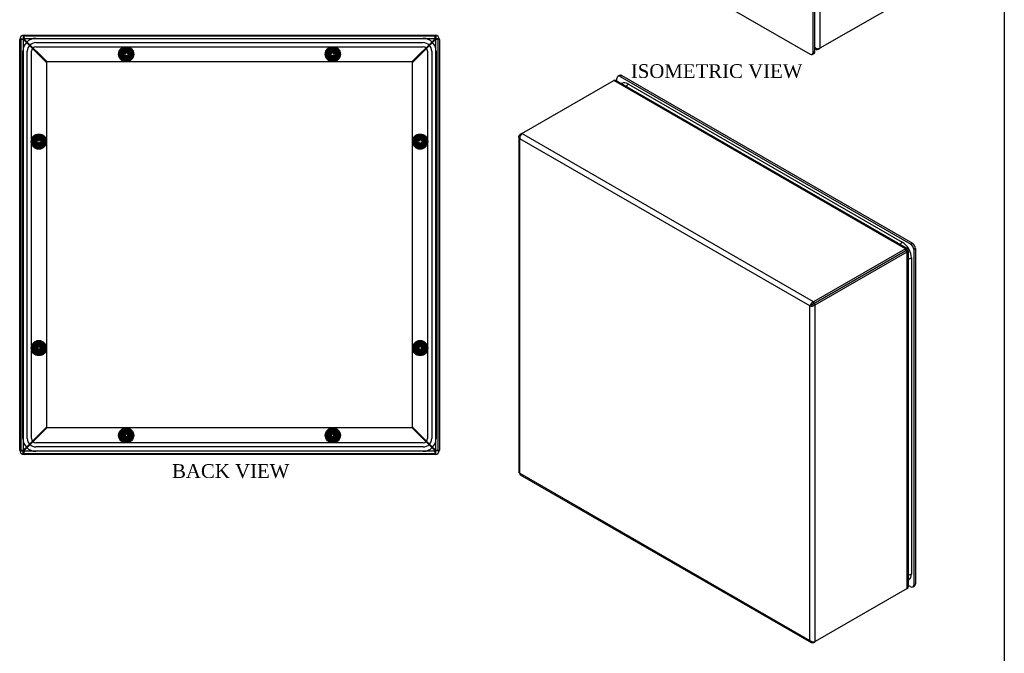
# Model space of a CAD drawing. Header units: inches. Extents: x 0 to 68, y 0.1 to 52.
# Tile 7 of 8: x 39.4 to 68, y 12.2 to 30.6. Entities that reach past the tile are written whole.
import ezdxf
from ezdxf.enums import TextEntityAlignment as Align
from ezdxf.lldxf.tags import DXFTag

# ---------------------------------------------------------------- set-up
doc = ezdxf.new("R2010")
doc.units = ezdxf.units.IN
doc.header["$MEASUREMENT"] = 0
doc.layers.get('0').update_dxf_attribs({"linetype": 'CONTINUOUS'})
for name, color, linetype in [('COM70614', 7, 'CONTINUOUS'), ('COM71428-11', 7, 'CONTINUOUS'), ('COM71429-7', 7, 'CONTINUOUS'), ('RVN01002', 7, 'CONTINUOUS'), ('SCS19475', 7, 'CONTINUOUS'), ('WAM87960', 7, 'CONTINUOUS')]:
    doc.layers.add(name, color=color, linetype=linetype)
doc.layers.add('TEXT', color=140, linetype='CONTINUOUS', lineweight=25)
doc.styles.add('SEACAD_TIMES_NEW_ROMAN', font='times.ttf')
tags = doc.linetypes.add('HIDDEN2', pattern=[0.1875, 0.125, -0.0625]).pattern_tags.tags
tags[6:7] = [DXFTag(74, 4), DXFTag(75, 0), DXFTag(340, '0'), DXFTag(46, 0.0), DXFTag(50, 0.0), DXFTag(44, 0.0), DXFTag(45, 0.0)]
tags[4:5] = [DXFTag(74, 4), DXFTag(75, 0), DXFTag(340, '0'), DXFTag(46, 0.0), DXFTag(50, 0.0), DXFTag(44, 0.0), DXFTag(45, 0.0)]

msp = doc.modelspace()

# ---------------------------------------------------------------- linework, layer by layer
at = {"layer": 'COM70614', "color": 7, "linetype": 'HIDDEN2'}
for p, q in [((39.885, 30.058), (51.135, 30.058)), ((39.885, 30.057), (51.135, 30.057)), ((39.885, 29.933), (51.135, 29.933)), ((39.885, 29.809), (51.135, 29.809)), ((39.885, 29.808), (51.135, 29.808)), ((39.51, 18.433), (39.51, 29.683)), ((39.511, 18.433), (39.511, 29.683)), ((39.635, 18.433), (39.635, 29.683)), ((39.759, 18.433), (39.759, 29.683)), ((39.76, 18.433), (39.76, 29.683)), ((51.26, 29.683), (51.26, 18.433)), ((51.261, 29.683), (51.261, 18.433)), ((51.385, 29.683), (51.385, 18.433)), ((51.509, 29.683), (51.509, 18.433)), ((51.51, 29.683), (51.51, 18.433)), ((51.135, 18.308), (39.885, 18.308)), ((51.135, 18.307), (39.885, 18.307)), ((51.135, 18.183), (39.885, 18.183)), ((51.135, 18.059), (39.885, 18.059)), ((51.135, 18.058), (39.885, 18.058))]:
    msp.add_line(p, q, dxfattribs=at)
at = {"layer": 'COM70614', "color": 7, "linetype": 'Continuous'}
for p, q in [((57.095, 28.728), (65.05, 24.135)), ((57.096, 28.729), (65.05, 24.137)), ((65.314, 23.677), (65.314, 14.492)), ((65.316, 23.677), (65.316, 14.492))]:
    msp.add_line(p, q, dxfattribs=at)
at = {"layer": 'COM70614', "color": 7, "linetype": 'HIDDEN2'}
for centre, radius, start, end in [((39.885, 29.683), 0.375, 90, 180), ((39.885, 29.683), 0.374, 90, 180), ((51.135, 29.683), 0.375, 0, 90), ((51.135, 29.683), 0.374, 0, 90), ((39.885, 29.683), 0.25, 90, 180), ((39.885, 29.683), 0.126, 90, 180), ((39.885, 29.683), 0.125, 90, 180), ((51.135, 29.683), 0.25, 0, 90), ((51.135, 29.683), 0.126, 0, 90), ((51.135, 29.683), 0.125, 0, 90), ((39.885, 18.433), 0.375, 180, 270), ((39.885, 18.433), 0.374, 180, 270), ((39.885, 18.433), 0.25, 180, 270), ((39.885, 18.433), 0.126, 180, 270), ((39.885, 18.433), 0.125, 180, 270), ((51.135, 18.433), 0.375, 270, 0), ((51.135, 18.433), 0.125, 270, 0), ((51.135, 18.433), 0.126, 270, 0), ((51.135, 18.433), 0.25, 270, 0), ((51.135, 18.433), 0.374, 270, 0)]:
    msp.add_arc(centre, radius, start, end, dxfattribs=at)
at = {"layer": 'COM70614', "color": 7, "linetype": 'Continuous'}
for centre, radius, start, end in [((57.039, 28.54), 0.246, 122.0242, 125.0416), ((65.123, 14.537), 0.245, 295.0569, 297.758)]:
    msp.add_arc(centre, radius, start, end, dxfattribs=at)
for centre, major_axis, start_param, end_param in [((57.096, 28.423), (0.188, -0.325), 2.356194, 3.139862), ((57.095, 28.423), (0.187, -0.324), 2.356194, 3.141593), ((57.096, 28.627), (0.063, 0.108), 0.785398, 1.575123), ((65.05, 24.035), (0.063, 0.108), 0.785398, 1.575123), ((65.05, 23.83), (-0.188, 0.325), 3.926991, 5.497787), ((65.05, 23.83), (-0.187, 0.324), 3.926991, 5.497787), ((65.227, 23.728), (0.125, 0), 4.708062, 5.497787), ((65.227, 14.543), (0.125, 0), 4.708062, 5.497787), ((65.05, 14.644), (-0.187, 0.324), 3.141593, 3.926991), ((65.05, 14.645), (-0.188, 0.325), 3.139862, 3.926991)]:
    msp.add_ellipse(centre, major_axis=major_axis, ratio=0.57735, start_param=start_param, end_param=end_param, dxfattribs=at)
at = {"layer": 'COM71428-11', "color": 7, "linetype": 'Continuous'}
for p, q in [((62.655, 39.552), (62.655, 29.77)), ((65.33, 31.315), (62.655, 29.77)), ((39.447, 30.049), (39.447, 18.068)), ((39.447, 30.049), (39.519, 30.049)), ((39.519, 30.121), (39.519, 30.049)), ((51.5, 30.121), (39.519, 30.121)), ((39.54, 30.024), (39.535, 30.033)), ((39.546, 30.026), (39.535, 30.033)), ((51.484, 30.033), (51.473, 30.026)), ((51.484, 30.033), (51.478, 30.022)), ((51.5, 30.121), (51.5, 30.049)), ((51.572, 30.049), (51.5, 30.049)), ((51.572, 18.068), (51.572, 30.049)), ((62.512, 29.757), (62.542, 29.74)), ((62.546, 29.773), (62.529, 29.749)), ((62.604, 29.74), (62.655, 29.77)), ((62.604, 29.74), (62.604, 29.759)), ((53.997, 27.29), (56.672, 28.834)), ((65.144, 23.943), (56.672, 28.834)), ((65.19, 23.953), (56.734, 28.835)), ((53.914, 27.201), (53.914, 17.448)), ((53.997, 27.29), (53.946, 27.26)), ((53.946, 27.26), (53.967, 27.248)), ((62.468, 22.398), (53.997, 27.29)), ((53.946, 17.419), (53.946, 27.143)), ((62.367, 22.281), (53.946, 27.143)), ((65.144, 23.943), (62.468, 22.398)), ((65.144, 23.885), (62.468, 22.34)), ((62.468, 22.34), (65.144, 23.884)), ((62.519, 22.31), (65.195, 23.855)), ((65.144, 23.943), (65.144, 23.885)), ((65.195, 23.855), (65.144, 23.884)), ((65.165, 23.891), (65.154, 23.89)), ((65.161, 23.899), (65.196, 23.947)), ((65.164, 23.891), (65.225, 23.898)), ((65.169, 23.91), (65.185, 23.92)), ((65.179, 23.893), (65.195, 23.902)), ((65.195, 14.073), (65.195, 23.855)), ((65.227, 14.126), (65.227, 23.89)), ((62.418, 22.31), (62.367, 22.281)), ((62.468, 22.398), (62.468, 22.34)), ((62.519, 22.31), (62.468, 22.34)), ((62.519, 12.528), (62.519, 22.31)), ((62.367, 12.557), (62.367, 22.281)), ((39.447, 18.068), (39.519, 18.068)), ((39.519, 17.996), (39.519, 18.068)), ((39.535, 18.084), (39.541, 18.095)), ((39.535, 18.084), (39.546, 18.09)), ((51.473, 18.09), (51.484, 18.084)), ((51.479, 18.092), (51.484, 18.084)), ((51.5, 17.996), (51.5, 18.068)), ((51.572, 18.068), (51.5, 18.068)), ((39.519, 17.996), (51.5, 17.996)), ((53.946, 17.419), (62.367, 12.557)), ((53.955, 17.377), (62.402, 12.5)), ((65.195, 14.073), (62.519, 12.528)), ((62.468, 12.498), (62.519, 12.528)), ((62.468, 12.498), (62.468, 12.522))]:
    msp.add_line(p, q, dxfattribs=at)
at = {"layer": 'COM71428-11', "color": 7, "linetype": 'HIDDEN2'}
for p, q in [((39.535, 30.033), (39.495, 30.033)), ((39.519, 30.049), (39.519, 18.068)), ((51.5, 30.049), (39.519, 30.049)), ((39.535, 30.033), (39.535, 30.073)), ((51.484, 30.033), (51.484, 30.073)), ((51.484, 30.033), (51.524, 30.033)), ((51.5, 18.068), (51.5, 30.049)), ((39.555, 29.999), (39.54, 30.024)), ((39.569, 30.013), (39.546, 30.026)), ((40.197, 29.357), (39.555, 29.999)), ((40.211, 29.371), (39.569, 30.013)), ((51.45, 30.013), (50.808, 29.371)), ((51.464, 29.999), (50.822, 29.357)), ((51.473, 30.026), (51.45, 30.013)), ((51.478, 30.022), (51.464, 29.999)), ((42.342, 29.596), (42.426, 29.741)), ((42.426, 29.451), (42.342, 29.596)), ((42.426, 29.741), (42.593, 29.741)), ((42.593, 29.741), (42.677, 29.596)), ((42.677, 29.596), (42.593, 29.451)), ((48.342, 29.596), (48.426, 29.741)), ((48.426, 29.451), (48.342, 29.596)), ((48.426, 29.741), (48.593, 29.741)), ((48.593, 29.741), (48.677, 29.596)), ((48.677, 29.596), (48.593, 29.451)), ((40.197, 29.357), (40.197, 18.76)), ((50.808, 29.371), (40.211, 29.371)), ((42.593, 29.451), (42.426, 29.451)), ((48.593, 29.451), (48.426, 29.451)), ((50.822, 18.76), (50.822, 29.357)), ((39.827, 27.142), (39.972, 27.226)), ((39.972, 27.226), (40.117, 27.142)), ((50.902, 27.142), (51.047, 27.226)), ((51.047, 27.226), (51.192, 27.142)), ((39.827, 26.975), (39.827, 27.142)), ((39.972, 26.891), (39.827, 26.975)), ((40.117, 26.975), (39.972, 26.891)), ((40.117, 27.142), (40.117, 26.975)), ((50.902, 26.975), (50.902, 27.142)), ((51.047, 26.891), (50.902, 26.975)), ((51.192, 26.975), (51.047, 26.891)), ((51.192, 27.142), (51.192, 26.975)), ((39.827, 21.142), (39.972, 21.226)), ((39.972, 21.226), (40.117, 21.142)), ((50.902, 21.142), (51.047, 21.226)), ((51.047, 21.226), (51.192, 21.142)), ((39.827, 20.975), (39.827, 21.142)), ((39.972, 20.891), (39.827, 20.975)), ((40.117, 20.975), (39.972, 20.891)), ((40.117, 21.142), (40.117, 20.975)), ((50.902, 20.975), (50.902, 21.142)), ((51.047, 20.891), (50.902, 20.975)), ((51.192, 20.975), (51.047, 20.891)), ((51.192, 21.142), (51.192, 20.975)), ((39.555, 18.118), (40.197, 18.76)), ((39.569, 18.104), (40.211, 18.746)), ((40.211, 18.746), (50.808, 18.746)), ((42.342, 18.521), (42.426, 18.666)), ((42.426, 18.666), (42.593, 18.666)), ((42.593, 18.666), (42.677, 18.521)), ((48.342, 18.521), (48.426, 18.666)), ((48.426, 18.666), (48.593, 18.666)), ((48.593, 18.666), (48.677, 18.521)), ((50.808, 18.746), (51.45, 18.104)), ((50.822, 18.76), (51.464, 18.118)), ((42.426, 18.376), (42.342, 18.521)), ((42.593, 18.376), (42.426, 18.376)), ((42.677, 18.521), (42.593, 18.376)), ((48.426, 18.376), (48.342, 18.521)), ((48.593, 18.376), (48.426, 18.376)), ((48.677, 18.521), (48.593, 18.376)), ((39.535, 18.084), (39.495, 18.084)), ((39.519, 18.068), (51.5, 18.068)), ((39.535, 18.084), (39.535, 18.044)), ((39.541, 18.095), (39.555, 18.118)), ((39.546, 18.09), (39.569, 18.104)), ((51.45, 18.104), (51.473, 18.09)), ((51.464, 18.118), (51.479, 18.092)), ((51.484, 18.084), (51.484, 18.044)), ((51.484, 18.084), (51.524, 18.084))]:
    msp.add_line(p, q, dxfattribs=at)
for centre, start, end in [((39.949, 30.761), 238.0626, 242.6743), ((38.806, 29.619), 27.3257, 31.9374), ((52.213, 29.619), 148.0626, 152.6743), ((51.07, 30.761), 297.3257, 301.9374), ((39.949, 17.355), 117.3257, 121.9374), ((38.806, 18.498), 328.0626, 332.6743), ((52.213, 18.498), 207.3257, 211.9374), ((51.07, 17.355), 58.0626, 62.6743)]:
    msp.add_arc(centre, 0.859, start, end, dxfattribs=at)
at = {"layer": 'COM71428-11', "color": 7, "linetype": 'Continuous'}
for centre, radius, start, end in [((62.653, 29.941), 0.199, 224.7002, 241.2151), ((62.618, 29.849), 0.134, 217.2596, 228.123), ((62.572, 29.792), 0.0604, 224.5641, 301.6731), ((62.601, 29.878), 0.12, 248.504, 296.2296), ((56.704, 28.783), 0.0604, 60.4326, 121.6726), ((54.121, 27.164), 0.177, 134.7343, 186.9867), ((65.197, 23.867), 0.0489, 138.0971, 151.4863), ((65.137, 23.955), 0.06, 323.4353, 352.2458), ((65.202, 23.843), 0.06, 67.7542, 96.5647), ((62.537, 22.236), 0.177, 113.0133, 165.2657), ((62.413, 22.451), 0.176, 254.7052, 307.0158), ((62.405, 22.392), 0.0825, 279.0601, 320.7863), ((62.482, 22.257), 0.0837, 99.5279, 140.6257), ((65.166, 14.126), 0.0604, 298.3269, 359.5571), ((62.473, 12.698), 0.176, 232.9842, 285.2948)]:
    msp.add_arc(centre, radius, start, end, dxfattribs=at)
for points, knots in [([(39.555, 30.013), (39.548, 30.014), (39.541, 30.016), (39.527, 30.019), (39.52, 30.02), (39.507, 30.023), (39.501, 30.025), (39.489, 30.028), (39.484, 30.029), (39.474, 30.032), (39.469, 30.034), (39.461, 30.037), (39.458, 30.038), (39.45, 30.043), (39.447, 30.046), (39.447, 30.049)], [0, 0, 0, 0, 0.125, 0.125, 0.25, 0.25, 0.375, 0.375, 0.5, 0.5, 0.625, 0.625, 0.75, 0.75, 1, 1, 1, 1]), ([(39.519, 30.121), (39.521, 30.121), (39.522, 30.12), (39.525, 30.117), (39.527, 30.115), (39.53, 30.11), (39.531, 30.107), (39.534, 30.099), (39.536, 30.094), (39.539, 30.084), (39.54, 30.079), (39.543, 30.067), (39.545, 30.061), (39.549, 30.041), (39.552, 30.027), (39.555, 30.013)], [0, 0, 0, 0, 0.125, 0.125, 0.25, 0.25, 0.375, 0.375, 0.5, 0.5, 0.625, 0.625, 0.75, 0.75, 1, 1, 1, 1]), ([(39.555, 30.013), (39.55, 30.016), (39.546, 30.019), (39.537, 30.025), (39.533, 30.028), (39.523, 30.037), (39.519, 30.043), (39.519, 30.049)], [0, 0, 0, 0, 0.25, 0.25, 0.5, 0.5, 1, 1, 1, 1]), ([(39.519, 30.049), (39.522, 30.049), (39.525, 30.048), (39.531, 30.044), (39.534, 30.042), (39.543, 30.032), (39.549, 30.022), (39.555, 30.013)], [0, 0, 0, 0, 0.25, 0.25, 0.5, 0.5, 1, 1, 1, 1]), ([(51.464, 30.013), (51.466, 30.02), (51.467, 30.027), (51.47, 30.041), (51.472, 30.048), (51.475, 30.061), (51.476, 30.067), (51.479, 30.079), (51.48, 30.084), (51.483, 30.094), (51.485, 30.099), (51.488, 30.107), (51.489, 30.11), (51.494, 30.118), (51.497, 30.121), (51.5, 30.121)], [0, 0, 0, 0, 0.125, 0.125, 0.25, 0.25, 0.375, 0.375, 0.5, 0.5, 0.625, 0.625, 0.75, 0.75, 1, 1, 1, 1]), ([(51.5, 30.049), (51.5, 30.046), (51.499, 30.043), (51.495, 30.037), (51.493, 30.034), (51.483, 30.025), (51.474, 30.019), (51.464, 30.013)], [0, 0, 0, 0, 0.25, 0.25, 0.5, 0.5, 1, 1, 1, 1]), ([(51.572, 30.049), (51.572, 30.047), (51.571, 30.046), (51.569, 30.043), (51.567, 30.041), (51.561, 30.038), (51.558, 30.037), (51.55, 30.034), (51.545, 30.032), (51.535, 30.029), (51.53, 30.028), (51.518, 30.025), (51.512, 30.023), (51.492, 30.019), (51.478, 30.016), (51.464, 30.013)], [0, 0, 0, 0, 0.125, 0.125, 0.25, 0.25, 0.375, 0.375, 0.5, 0.5, 0.625, 0.625, 0.75, 0.75, 1, 1, 1, 1]), ([(51.464, 30.013), (51.467, 30.018), (51.47, 30.022), (51.476, 30.031), (51.479, 30.035), (51.488, 30.045), (51.494, 30.049), (51.5, 30.049)], [0, 0, 0, 0, 0.25, 0.25, 0.5, 0.5, 1, 1, 1, 1]), ([(53.946, 27.143), (53.941, 27.147), (53.936, 27.151), (53.928, 27.16), (53.925, 27.165), (53.92, 27.175), (53.918, 27.18), (53.915, 27.191), (53.914, 27.196), (53.914, 27.207), (53.915, 27.212), (53.918, 27.222), (53.92, 27.228), (53.928, 27.243), (53.936, 27.252), (53.946, 27.26)], [0, 0, 0, 0, 0.125, 0.125, 0.25, 0.25, 0.375, 0.375, 0.5, 0.5, 0.625, 0.625, 0.75, 0.75, 1, 1, 1, 1]), ([(65.144, 23.943), (65.15, 23.947), (65.156, 23.95), (65.168, 23.954), (65.173, 23.955), (65.182, 23.956), (65.186, 23.955), (65.19, 23.954), (65.19, 23.953), (65.191, 23.953)], [0, 0, 0, 0, 0.25, 0.25, 0.5, 0.5, 0.75, 0.75, 0.7971417, 0.7971417, 0.7971417, 0.7971417]), ([(65.144, 23.885), (65.149, 23.887), (65.152, 23.889), (65.154, 23.89), (65.154, 23.89), (65.155, 23.891)], [0, 0, 0, 0, 0.5, 0.5, 0.6887194, 0.6887194, 0.6887194, 0.6887194]), ([(65.154, 23.89), (65.154, 23.89), (65.154, 23.89), (65.153, 23.889), (65.152, 23.889), (65.149, 23.887), (65.148, 23.887), (65.146, 23.886), (65.145, 23.885), (65.144, 23.884)], [0.3525192, 0.3525192, 0.3525192, 0.3525192, 0.5, 0.5, 0.75, 0.75, 0.875, 0.875, 1, 1, 1, 1]), ([(65.227, 23.89), (65.227, 23.89), (65.227, 23.889), (65.226, 23.885), (65.225, 23.881), (65.22, 23.874), (65.216, 23.87), (65.207, 23.862), (65.201, 23.859), (65.195, 23.855)], [0.2028876, 0.2028876, 0.2028876, 0.2028876, 0.25, 0.25, 0.5, 0.5, 0.75, 0.75, 1, 1, 1, 1]), ([(39.447, 18.068), (39.447, 18.07), (39.448, 18.071), (39.45, 18.074), (39.453, 18.075), (39.458, 18.078), (39.461, 18.08), (39.469, 18.083), (39.474, 18.084), (39.484, 18.087), (39.489, 18.089), (39.501, 18.092), (39.507, 18.093), (39.527, 18.098), (39.541, 18.101), (39.555, 18.104)], [0, 0, 0, 0, 0.125, 0.125, 0.25, 0.25, 0.375, 0.375, 0.5, 0.5, 0.625, 0.625, 0.75, 0.75, 1, 1, 1, 1]), ([(39.519, 18.068), (39.519, 18.071), (39.52, 18.074), (39.524, 18.08), (39.526, 18.083), (39.536, 18.092), (39.546, 18.098), (39.555, 18.104)], [0, 0, 0, 0, 0.25, 0.25, 0.5, 0.5, 1, 1, 1, 1]), ([(39.555, 18.104), (39.552, 18.099), (39.549, 18.095), (39.543, 18.086), (39.54, 18.082), (39.531, 18.072), (39.525, 18.068), (39.519, 18.068)], [0, 0, 0, 0, 0.25, 0.25, 0.5, 0.5, 1, 1, 1, 1]), ([(39.555, 18.104), (39.554, 18.097), (39.552, 18.09), (39.549, 18.076), (39.548, 18.069), (39.545, 18.056), (39.543, 18.05), (39.54, 18.038), (39.539, 18.033), (39.536, 18.023), (39.534, 18.018), (39.531, 18.01), (39.53, 18.007), (39.525, 17.999), (39.522, 17.996), (39.519, 17.996)], [0, 0, 0, 0, 0.125, 0.125, 0.25, 0.25, 0.375, 0.375, 0.5, 0.5, 0.625, 0.625, 0.75, 0.75, 1, 1, 1, 1]), ([(51.5, 18.068), (51.497, 18.068), (51.494, 18.069), (51.488, 18.072), (51.485, 18.075), (51.476, 18.085), (51.47, 18.094), (51.464, 18.104)], [0, 0, 0, 0, 0.25, 0.25, 0.5, 0.5, 1, 1, 1, 1]), ([(51.5, 17.996), (51.498, 17.996), (51.497, 17.997), (51.494, 17.999), (51.492, 18.001), (51.489, 18.007), (51.488, 18.01), (51.485, 18.018), (51.483, 18.023), (51.48, 18.032), (51.479, 18.038), (51.476, 18.05), (51.475, 18.056), (51.47, 18.075), (51.467, 18.09), (51.464, 18.104)], [0, 0, 0, 0, 0.125, 0.125, 0.25, 0.25, 0.375, 0.375, 0.5, 0.5, 0.625, 0.625, 0.75, 0.75, 1, 1, 1, 1]), ([(51.464, 18.104), (51.469, 18.101), (51.473, 18.098), (51.482, 18.092), (51.486, 18.089), (51.496, 18.08), (51.5, 18.074), (51.5, 18.068)], [0, 0, 0, 0, 0.25, 0.25, 0.5, 0.5, 1, 1, 1, 1]), ([(51.464, 18.104), (51.471, 18.102), (51.478, 18.101), (51.492, 18.098), (51.499, 18.096), (51.512, 18.093), (51.518, 18.092), (51.53, 18.089), (51.535, 18.087), (51.545, 18.084), (51.55, 18.083), (51.558, 18.08), (51.561, 18.078), (51.569, 18.074), (51.572, 18.071), (51.572, 18.068)], [0, 0, 0, 0, 0.125, 0.125, 0.25, 0.25, 0.375, 0.375, 0.5, 0.5, 0.625, 0.625, 0.75, 0.75, 1, 1, 1, 1]), ([(53.914, 17.449), (53.914, 17.449), (53.914, 17.449), (53.914, 17.446), (53.915, 17.443), (53.918, 17.437), (53.92, 17.435), (53.928, 17.427), (53.936, 17.422), (53.946, 17.419)], [0.499644, 0.499644, 0.499644, 0.499644, 0.5, 0.5, 0.625, 0.625, 0.75, 0.75, 1, 1, 1, 1]), ([(53.946, 17.419), (53.945, 17.414), (53.944, 17.409), (53.944, 17.4), (53.944, 17.396), (53.946, 17.389), (53.947, 17.386), (53.951, 17.38), (53.953, 17.378), (53.955, 17.377)], [0, 0, 0, 0, 0.125, 0.125, 0.25, 0.25, 0.375, 0.375, 0.499644, 0.499644, 0.499644, 0.499644]), ([(62.468, 12.498), (62.462, 12.496), (62.456, 12.494), (62.444, 12.492), (62.439, 12.492), (62.427, 12.492), (62.422, 12.493), (62.411, 12.496), (62.406, 12.498), (62.397, 12.503), (62.393, 12.506), (62.385, 12.514), (62.382, 12.518), (62.373, 12.533), (62.369, 12.544), (62.367, 12.557)], [0, 0, 0, 0, 0.125, 0.125, 0.25, 0.25, 0.375, 0.375, 0.5, 0.5, 0.625, 0.625, 0.75, 0.75, 1, 1, 1, 1])]:
    msp.add_open_spline(points, degree=3, knots=knots, dxfattribs=at)
msp.add_open_spline([(65.155, 23.891), (65.155, 23.891), (65.154, 23.89), (65.154, 23.89)], degree=3, dxfattribs=at)
at = {"layer": 'COM71429-7', "color": 7, "linetype": 'Continuous'}
for p, q in [((62.461, 29.65), (62.461, 39.397)), ((62.512, 29.679), (62.512, 39.427)), ((53.931, 34.473), (62.373, 29.599)), ((39.541, 30.152), (51.479, 30.152)), ((39.416, 18.089), (39.416, 30.027)), ((51.604, 30.027), (51.604, 18.089)), ((62.435, 29.593), (62.486, 29.622)), ((62.461, 29.65), (62.512, 29.679)), ((56.764, 28.818), (56.764, 28.896)), ((56.841, 28.982), (56.79, 28.953)), ((56.903, 28.976), (56.852, 28.947)), ((56.852, 28.947), (65.294, 24.073)), ((56.903, 28.976), (65.345, 24.102)), ((65.294, 24.073), (65.345, 24.102)), ((65.433, 23.949), (65.382, 23.92)), ((65.382, 23.92), (65.382, 14.172)), ((65.433, 23.949), (65.433, 14.202)), ((51.479, 17.964), (39.541, 17.964)), ((65.294, 14.121), (65.227, 14.16)), ((65.356, 14.115), (65.407, 14.145)), ((65.382, 14.172), (65.433, 14.202))]:
    msp.add_line(p, q, dxfattribs=at)
at = {"layer": 'COM71429-7', "color": 7, "linetype": 'HIDDEN2'}
for centre in [(42.51, 29.596), (48.51, 29.596), (39.972, 27.058), (51.047, 27.058), (39.972, 21.058), (51.047, 21.058), (42.51, 18.521), (48.51, 18.521)]:
    msp.add_circle(centre, 0.125, dxfattribs=at)
at = {"layer": 'COM71429-7', "color": 7, "linetype": 'Continuous'}
for centre, start, end in [((39.541, 30.027), 90, 180), ((51.479, 30.027), 0, 90), ((39.541, 18.089), 180, 270), ((51.479, 18.089), 270, 0)]:
    msp.add_arc(centre, 0.125, start, end, dxfattribs=at)
for centre, major_axis, start_param, end_param in [((62.373, 29.701), (-0.063, 0.108), 2.356194, 3.926991), ((62.424, 29.73), (-0.063, 0.108), 3.141593, 3.926991), ((56.852, 28.844), (0.062, -0.108), 2.356194, 3.926991), ((56.903, 28.874), (0.062, -0.108), 2.356194, 3.141593), ((65.294, 23.971), (0.063, -0.108), 0.785398, 2.356194), ((65.345, 24), (-0.063, 0.108), 3.926991, 5.497787), ((65.294, 14.223), (-0.063, 0.108), 2.356194, 3.926991), ((65.345, 14.253), (-0.062, 0.108), 3.141593, 3.926991)]:
    msp.add_ellipse(centre, major_axis=major_axis, ratio=0.57735, start_param=start_param, end_param=end_param, dxfattribs=at)
at = {"layer": 'RVN01002', "color": 7, "linetype": 'HIDDEN2'}
for p, q in [((42.427, 29.733), (42.35, 29.599)), ((42.35, 29.593), (42.427, 29.459)), ((42.443, 29.712), (42.376, 29.596)), ((42.376, 29.596), (42.443, 29.48)), ((42.587, 29.736), (42.432, 29.736)), ((42.432, 29.456), (42.587, 29.456)), ((42.577, 29.712), (42.443, 29.712)), ((42.443, 29.48), (42.577, 29.48)), ((42.643, 29.596), (42.577, 29.712)), ((42.577, 29.48), (42.643, 29.596)), ((42.67, 29.599), (42.592, 29.733)), ((42.592, 29.459), (42.67, 29.593)), ((48.427, 29.733), (48.35, 29.599)), ((48.35, 29.593), (48.427, 29.459)), ((48.443, 29.712), (48.376, 29.596)), ((48.376, 29.596), (48.443, 29.48)), ((48.587, 29.736), (48.432, 29.736)), ((48.432, 29.456), (48.587, 29.456)), ((48.577, 29.712), (48.443, 29.712)), ((48.443, 29.48), (48.577, 29.48)), ((48.643, 29.596), (48.577, 29.712)), ((48.577, 29.48), (48.643, 29.596)), ((48.67, 29.599), (48.592, 29.733)), ((48.592, 29.459), (48.67, 29.593)), ((39.969, 27.218), (39.835, 27.141)), ((39.972, 27.192), (39.856, 27.125)), ((40.088, 27.125), (39.972, 27.192)), ((40.109, 27.141), (39.975, 27.218)), ((51.044, 27.218), (50.91, 27.141)), ((51.047, 27.192), (50.931, 27.125)), ((51.163, 27.125), (51.047, 27.192)), ((51.184, 27.141), (51.05, 27.218)), ((39.832, 27.136), (39.832, 26.981)), ((39.835, 26.976), (39.969, 26.898)), ((39.856, 27.125), (39.856, 26.991)), ((39.856, 26.991), (39.972, 26.924)), ((39.972, 26.924), (40.088, 26.991)), ((39.975, 26.898), (40.109, 26.976)), ((40.088, 26.991), (40.088, 27.125)), ((40.112, 26.981), (40.112, 27.136)), ((50.907, 27.136), (50.907, 26.981)), ((50.91, 26.976), (51.044, 26.898)), ((50.931, 27.125), (50.931, 26.991)), ((50.931, 26.991), (51.047, 26.924)), ((51.047, 26.924), (51.163, 26.991)), ((51.05, 26.898), (51.184, 26.976)), ((51.163, 26.991), (51.163, 27.125)), ((51.187, 26.981), (51.187, 27.136)), ((39.969, 21.218), (39.835, 21.141)), ((39.972, 21.192), (39.856, 21.125)), ((40.088, 21.125), (39.972, 21.192)), ((40.109, 21.141), (39.975, 21.218)), ((51.044, 21.218), (50.91, 21.141)), ((51.047, 21.192), (50.931, 21.125)), ((51.163, 21.125), (51.047, 21.192)), ((51.184, 21.141), (51.05, 21.218)), ((39.832, 21.136), (39.832, 20.981)), ((39.835, 20.976), (39.969, 20.898)), ((39.856, 21.125), (39.856, 20.991)), ((39.856, 20.991), (39.972, 20.924)), ((39.972, 20.924), (40.088, 20.991)), ((39.975, 20.898), (40.109, 20.976)), ((40.088, 20.991), (40.088, 21.125)), ((40.112, 20.981), (40.112, 21.136)), ((50.907, 21.136), (50.907, 20.981)), ((50.91, 20.976), (51.044, 20.898)), ((50.931, 21.125), (50.931, 20.991)), ((50.931, 20.991), (51.047, 20.924)), ((51.047, 20.924), (51.163, 20.991)), ((51.05, 20.898), (51.184, 20.976)), ((51.163, 20.991), (51.163, 21.125)), ((51.187, 20.981), (51.187, 21.136)), ((42.427, 18.658), (42.35, 18.524)), ((42.443, 18.637), (42.376, 18.521)), ((42.587, 18.661), (42.432, 18.661)), ((42.577, 18.637), (42.443, 18.637)), ((42.643, 18.521), (42.577, 18.637)), ((42.67, 18.524), (42.592, 18.658)), ((48.427, 18.658), (48.35, 18.524)), ((48.443, 18.637), (48.376, 18.521)), ((48.587, 18.661), (48.432, 18.661)), ((48.577, 18.637), (48.443, 18.637)), ((48.643, 18.521), (48.577, 18.637)), ((48.67, 18.524), (48.592, 18.658)), ((42.35, 18.518), (42.427, 18.384)), ((42.376, 18.521), (42.443, 18.405)), ((42.432, 18.381), (42.587, 18.381)), ((42.443, 18.405), (42.577, 18.405)), ((42.577, 18.405), (42.643, 18.521)), ((42.592, 18.384), (42.67, 18.518)), ((48.35, 18.518), (48.427, 18.384)), ((48.376, 18.521), (48.443, 18.405)), ((48.432, 18.381), (48.587, 18.381)), ((48.443, 18.405), (48.577, 18.405)), ((48.577, 18.405), (48.643, 18.521)), ((48.592, 18.384), (48.67, 18.518))]:
    msp.add_line(p, q, dxfattribs=at)
for centre, radius in [((42.51, 29.596), 0.195), ((48.51, 29.596), 0.195), ((42.51, 29.596), 0.137), ((42.51, 29.596), 0.095), ((42.51, 29.596), 0.0795), ((48.51, 29.596), 0.137), ((48.51, 29.596), 0.095), ((48.51, 29.596), 0.0795), ((39.972, 27.058), 0.195), ((39.972, 27.058), 0.137), ((51.047, 27.058), 0.195), ((51.047, 27.058), 0.137), ((39.972, 27.058), 0.095), ((39.972, 27.058), 0.0795), ((51.047, 27.058), 0.095), ((51.047, 27.058), 0.0795), ((39.972, 21.058), 0.195), ((39.972, 21.058), 0.137), ((51.047, 21.058), 0.195), ((51.047, 21.058), 0.137), ((39.972, 21.058), 0.095), ((39.972, 21.058), 0.0795), ((51.047, 21.058), 0.095), ((51.047, 21.058), 0.0795), ((42.51, 18.521), 0.195), ((42.51, 18.521), 0.137), ((42.51, 18.521), 0.095), ((42.51, 18.521), 0.0795), ((48.51, 18.521), 0.195), ((48.51, 18.521), 0.137), ((48.51, 18.521), 0.095), ((48.51, 18.521), 0.0795)]:
    msp.add_circle(centre, radius, dxfattribs=at)
for centre, start, end in [((42.51, 29.596), 178.955, 181.045), ((42.51, 29.596), 118.955, 121.045), ((42.51, 29.596), 238.955, 241.045), ((42.51, 29.596), 58.955, 61.045), ((42.51, 29.596), 298.955, 301.045), ((42.51, 29.596), 358.955, 1.045), ((48.51, 29.596), 178.955, 181.045), ((48.51, 29.596), 118.955, 121.045), ((48.51, 29.596), 238.955, 241.045), ((48.51, 29.596), 58.955, 61.045), ((48.51, 29.596), 298.955, 301.045), ((48.51, 29.596), 358.955, 1.045), ((39.972, 27.058), 88.955, 91.045), ((51.047, 27.058), 88.955, 91.045), ((39.972, 27.058), 148.955, 151.045), ((39.972, 27.058), 208.955, 211.045), ((39.972, 27.058), 268.955, 271.045), ((39.972, 27.058), 28.955, 31.045), ((39.972, 27.058), 328.955, 331.045), ((51.047, 27.058), 148.955, 151.045), ((51.047, 27.058), 208.955, 211.045), ((51.047, 27.058), 268.955, 271.045), ((51.047, 27.058), 28.955, 31.045), ((51.047, 27.058), 328.955, 331.045), ((39.972, 21.058), 88.955, 91.045), ((51.047, 21.058), 88.955, 91.045), ((39.972, 21.058), 148.955, 151.045), ((39.972, 21.058), 208.955, 211.045), ((39.972, 21.058), 268.955, 271.045), ((39.972, 21.058), 28.955, 31.045), ((39.972, 21.058), 328.955, 331.045), ((51.047, 21.058), 148.955, 151.045), ((51.047, 21.058), 208.955, 211.045), ((51.047, 21.058), 268.955, 271.045), ((51.047, 21.058), 28.955, 31.045), ((51.047, 21.058), 328.955, 331.045), ((42.51, 18.521), 118.955, 121.045), ((42.51, 18.521), 58.955, 61.045), ((48.51, 18.521), 118.955, 121.045), ((48.51, 18.521), 58.955, 61.045), ((42.51, 18.521), 178.955, 181.045), ((42.51, 18.521), 238.955, 241.045), ((42.51, 18.521), 298.955, 301.045), ((42.51, 18.521), 358.955, 1.045), ((48.51, 18.521), 178.955, 181.045), ((48.51, 18.521), 238.955, 241.045), ((48.51, 18.521), 298.955, 301.045), ((48.51, 18.521), 358.955, 1.045)]:
    msp.add_arc(centre, 0.16, start, end, dxfattribs=at)
at = {"layer": 'SCS19475', "color": 7, "linetype": 'HIDDEN2'}
for p, q in [((42.351, 29.623), (42.495, 29.623)), ((42.495, 29.568), (42.351, 29.568)), ((42.495, 29.683), (42.525, 29.683)), ((42.495, 29.623), (42.495, 29.673)), ((42.495, 29.518), (42.495, 29.568)), ((42.525, 29.508), (42.495, 29.508)), ((42.525, 29.673), (42.525, 29.623)), ((42.525, 29.623), (42.668, 29.623)), ((42.668, 29.568), (42.525, 29.568)), ((42.525, 29.568), (42.525, 29.518)), ((48.351, 29.623), (48.495, 29.623)), ((48.495, 29.568), (48.351, 29.568)), ((48.495, 29.683), (48.525, 29.683)), ((48.495, 29.623), (48.495, 29.673)), ((48.495, 29.518), (48.495, 29.568)), ((48.525, 29.508), (48.495, 29.508)), ((48.525, 29.673), (48.525, 29.623)), ((48.525, 29.623), (48.668, 29.623)), ((48.668, 29.568), (48.525, 29.568)), ((48.525, 29.568), (48.525, 29.518)), ((39.814, 27.086), (39.957, 27.086)), ((39.957, 27.031), (39.814, 27.031)), ((39.957, 27.146), (39.987, 27.146)), ((39.957, 27.086), (39.957, 27.136)), ((39.957, 26.981), (39.957, 27.031)), ((39.987, 26.971), (39.957, 26.971)), ((39.987, 27.136), (39.987, 27.086)), ((39.987, 27.086), (40.13, 27.086)), ((40.13, 27.031), (39.987, 27.031)), ((39.987, 27.031), (39.987, 26.981)), ((50.889, 27.086), (51.032, 27.086)), ((51.032, 27.031), (50.889, 27.031)), ((51.032, 27.146), (51.062, 27.146)), ((51.032, 27.086), (51.032, 27.136)), ((51.032, 26.981), (51.032, 27.031)), ((51.062, 26.971), (51.032, 26.971)), ((51.062, 27.136), (51.062, 27.086)), ((51.062, 27.086), (51.205, 27.086)), ((51.205, 27.031), (51.062, 27.031)), ((51.062, 27.031), (51.062, 26.981)), ((39.814, 21.086), (39.957, 21.086)), ((39.957, 21.031), (39.814, 21.031)), ((39.957, 21.146), (39.987, 21.146)), ((39.957, 21.086), (39.957, 21.136)), ((39.957, 20.981), (39.957, 21.031)), ((39.987, 20.971), (39.957, 20.971)), ((39.987, 21.136), (39.987, 21.086)), ((39.987, 21.086), (40.13, 21.086)), ((40.13, 21.031), (39.987, 21.031)), ((39.987, 21.031), (39.987, 20.981)), ((50.889, 21.086), (51.032, 21.086)), ((51.032, 21.031), (50.889, 21.031)), ((51.032, 21.146), (51.062, 21.146)), ((51.032, 21.086), (51.032, 21.136)), ((51.032, 20.981), (51.032, 21.031)), ((51.062, 20.971), (51.032, 20.971)), ((51.062, 21.136), (51.062, 21.086)), ((51.062, 21.086), (51.205, 21.086)), ((51.205, 21.031), (51.062, 21.031)), ((51.062, 21.031), (51.062, 20.981)), ((42.495, 18.608), (42.525, 18.608)), ((42.495, 18.548), (42.495, 18.598)), ((42.525, 18.598), (42.525, 18.548)), ((48.495, 18.608), (48.525, 18.608)), ((48.495, 18.548), (48.495, 18.598)), ((48.525, 18.598), (48.525, 18.548)), ((42.351, 18.548), (42.495, 18.548)), ((42.495, 18.493), (42.351, 18.493)), ((42.495, 18.443), (42.495, 18.493)), ((42.525, 18.433), (42.495, 18.433)), ((42.525, 18.548), (42.668, 18.548)), ((42.668, 18.493), (42.525, 18.493)), ((42.525, 18.493), (42.525, 18.443)), ((48.351, 18.548), (48.495, 18.548)), ((48.495, 18.493), (48.351, 18.493)), ((48.495, 18.443), (48.495, 18.493)), ((48.525, 18.433), (48.495, 18.433)), ((48.525, 18.548), (48.668, 18.548)), ((48.668, 18.493), (48.525, 18.493)), ((48.525, 18.493), (48.525, 18.443))]:
    msp.add_line(p, q, dxfattribs=at)
for centre, radius in [((42.51, 29.596), 0.178), ((42.51, 29.596), 0.179), ((48.51, 29.596), 0.178), ((48.51, 29.596), 0.179), ((42.51, 29.596), 0.095), ((42.51, 29.596), 0.0759), ((42.51, 29.596), 0.074), ((42.51, 29.596), 0.0655), ((48.51, 29.596), 0.095), ((48.51, 29.596), 0.0759), ((48.51, 29.596), 0.074), ((48.51, 29.596), 0.0655), ((39.972, 27.058), 0.179), ((39.972, 27.058), 0.178), ((51.047, 27.058), 0.179), ((51.047, 27.058), 0.178), ((39.972, 27.058), 0.095), ((39.972, 27.058), 0.0759), ((39.972, 27.058), 0.074), ((39.972, 27.058), 0.0655), ((51.047, 27.058), 0.095), ((51.047, 27.058), 0.0759), ((51.047, 27.058), 0.074), ((51.047, 27.058), 0.0655), ((39.972, 21.058), 0.179), ((39.972, 21.058), 0.178), ((51.047, 21.058), 0.179), ((51.047, 21.058), 0.178), ((39.972, 21.058), 0.095), ((39.972, 21.058), 0.0759), ((39.972, 21.058), 0.074), ((39.972, 21.058), 0.0655), ((51.047, 21.058), 0.095), ((51.047, 21.058), 0.0759), ((51.047, 21.058), 0.074), ((51.047, 21.058), 0.0655), ((42.51, 18.521), 0.178), ((42.51, 18.521), 0.179), ((42.51, 18.521), 0.095), ((42.51, 18.521), 0.0759), ((42.51, 18.521), 0.074), ((48.51, 18.521), 0.178), ((48.51, 18.521), 0.179), ((48.51, 18.521), 0.095), ((48.51, 18.521), 0.0759), ((48.51, 18.521), 0.074), ((42.51, 18.521), 0.0655), ((48.51, 18.521), 0.0655)]:
    msp.add_circle(centre, radius, dxfattribs=at)
for centre, radius, start, end in [((42.51, 29.596), 0.161, 170.136, 189.864), ((42.51, 29.596), 0.0631, 103.7481, 154.1702), ((42.51, 29.596), 0.0631, 205.8298, 256.2519), ((42.51, 29.596), 0.0631, 25.8298, 76.2519), ((42.51, 29.596), 0.0631, 283.7481, 334.1702), ((42.51, 29.596), 0.161, 350.136, 9.864), ((48.51, 29.596), 0.161, 170.136, 189.864), ((48.51, 29.596), 0.0631, 103.7481, 154.1702), ((48.51, 29.596), 0.0631, 205.8298, 256.2519), ((48.51, 29.596), 0.0631, 25.8298, 76.2519), ((48.51, 29.596), 0.0631, 283.7481, 334.1702), ((48.51, 29.596), 0.161, 350.136, 9.864), ((39.972, 27.058), 0.161, 170.136, 189.864), ((39.972, 27.058), 0.0631, 103.7481, 154.1702), ((39.972, 27.058), 0.0631, 205.8298, 256.2519), ((39.972, 27.058), 0.0631, 25.8298, 76.2519), ((39.972, 27.058), 0.0631, 283.7481, 334.1702), ((39.972, 27.058), 0.161, 350.136, 9.864), ((51.047, 27.058), 0.161, 170.136, 189.864), ((51.047, 27.058), 0.0631, 103.7481, 154.1702), ((51.047, 27.058), 0.0631, 205.8298, 256.2519), ((51.047, 27.058), 0.0631, 25.8298, 76.2519), ((51.047, 27.058), 0.0631, 283.7481, 334.1702), ((51.047, 27.058), 0.161, 350.136, 9.864), ((39.972, 21.058), 0.161, 170.136, 189.864), ((39.972, 21.058), 0.0631, 103.7481, 154.1702), ((39.972, 21.058), 0.0631, 205.8298, 256.2519), ((39.972, 21.058), 0.0631, 25.8298, 76.2519), ((39.972, 21.058), 0.0631, 283.7481, 334.1702), ((39.972, 21.058), 0.161, 350.136, 9.864), ((51.047, 21.058), 0.161, 170.136, 189.864), ((51.047, 21.058), 0.0631, 103.7481, 154.1702), ((51.047, 21.058), 0.0631, 205.8298, 256.2519), ((51.047, 21.058), 0.0631, 25.8298, 76.2519), ((51.047, 21.058), 0.0631, 283.7481, 334.1702), ((51.047, 21.058), 0.161, 350.136, 9.864), ((42.51, 18.521), 0.161, 170.136, 189.864), ((42.51, 18.521), 0.0631, 103.7481, 154.1702), ((42.51, 18.521), 0.0631, 205.8298, 256.2519), ((42.51, 18.521), 0.0631, 25.8298, 76.2519), ((42.51, 18.521), 0.0631, 283.7481, 334.1702), ((42.51, 18.521), 0.161, 350.136, 9.864), ((48.51, 18.521), 0.161, 170.136, 189.864), ((48.51, 18.521), 0.0631, 103.7481, 154.1702), ((48.51, 18.521), 0.0631, 205.8298, 256.2519), ((48.51, 18.521), 0.0631, 25.8298, 76.2519), ((48.51, 18.521), 0.0631, 283.7481, 334.1702), ((48.51, 18.521), 0.161, 350.136, 9.864)]:
    msp.add_arc(centre, radius, start, end, dxfattribs=at)
at = {"layer": 'TEXT'}
msp.add_line((68.013, 51.964), (68.013, 0.145), dxfattribs=at)
at = {"layer": 'WAM87960', "color": 7, "linetype": 'HIDDEN2'}
for p, q in [((42.495, 29.709), (42.495, 29.755)), ((42.525, 29.755), (42.525, 29.709)), ((48.495, 29.709), (48.495, 29.755)), ((48.525, 29.755), (48.525, 29.709)), ((42.35, 29.611), (42.396, 29.611)), ((42.396, 29.581), (42.35, 29.581)), ((42.396, 29.611), (42.431, 29.611)), ((42.431, 29.581), (42.396, 29.581)), ((42.495, 29.674), (42.495, 29.709)), ((42.495, 29.483), (42.495, 29.517)), ((42.495, 29.436), (42.495, 29.483)), ((42.525, 29.709), (42.525, 29.674)), ((42.525, 29.517), (42.525, 29.483)), ((42.525, 29.483), (42.525, 29.436)), ((42.588, 29.611), (42.623, 29.611)), ((42.623, 29.581), (42.588, 29.581)), ((42.623, 29.611), (42.669, 29.611)), ((42.669, 29.581), (42.623, 29.581)), ((48.35, 29.611), (48.396, 29.611)), ((48.396, 29.581), (48.35, 29.581)), ((48.396, 29.611), (48.431, 29.611)), ((48.431, 29.581), (48.396, 29.581)), ((48.495, 29.674), (48.495, 29.709)), ((48.495, 29.483), (48.495, 29.517)), ((48.495, 29.436), (48.495, 29.483)), ((48.525, 29.709), (48.525, 29.674)), ((48.525, 29.517), (48.525, 29.483)), ((48.525, 29.483), (48.525, 29.436)), ((48.588, 29.611), (48.623, 29.611)), ((48.623, 29.581), (48.588, 29.581)), ((48.623, 29.611), (48.669, 29.611)), ((48.669, 29.581), (48.623, 29.581)), ((39.957, 27.172), (39.957, 27.218)), ((39.957, 27.137), (39.957, 27.172)), ((39.987, 27.218), (39.987, 27.172)), ((39.987, 27.172), (39.987, 27.137)), ((51.032, 27.172), (51.032, 27.218)), ((51.032, 27.137), (51.032, 27.172)), ((51.062, 27.218), (51.062, 27.172)), ((51.062, 27.172), (51.062, 27.137)), ((39.813, 27.073), (39.859, 27.073)), ((39.859, 27.043), (39.813, 27.043)), ((39.859, 27.073), (39.893, 27.073)), ((39.893, 27.043), (39.859, 27.043)), ((39.957, 26.945), (39.957, 26.98)), ((39.957, 26.899), (39.957, 26.945)), ((39.987, 26.98), (39.987, 26.945)), ((39.987, 26.945), (39.987, 26.899)), ((40.051, 27.073), (40.085, 27.073)), ((40.085, 27.043), (40.051, 27.043)), ((40.085, 27.073), (40.131, 27.073)), ((40.131, 27.043), (40.085, 27.043)), ((50.888, 27.073), (50.934, 27.073)), ((50.934, 27.043), (50.888, 27.043)), ((50.934, 27.073), (50.968, 27.073)), ((50.968, 27.043), (50.934, 27.043)), ((51.032, 26.945), (51.032, 26.98)), ((51.032, 26.899), (51.032, 26.945)), ((51.062, 26.98), (51.062, 26.945)), ((51.062, 26.945), (51.062, 26.899)), ((51.126, 27.073), (51.16, 27.073)), ((51.16, 27.043), (51.126, 27.043)), ((51.16, 27.073), (51.206, 27.073)), ((51.206, 27.043), (51.16, 27.043)), ((39.957, 21.172), (39.957, 21.218)), ((39.957, 21.137), (39.957, 21.172)), ((39.987, 21.218), (39.987, 21.172)), ((39.987, 21.172), (39.987, 21.137)), ((51.032, 21.172), (51.032, 21.218)), ((51.032, 21.137), (51.032, 21.172)), ((51.062, 21.218), (51.062, 21.172)), ((51.062, 21.172), (51.062, 21.137)), ((39.813, 21.073), (39.859, 21.073)), ((39.859, 21.043), (39.813, 21.043)), ((39.859, 21.073), (39.893, 21.073)), ((39.893, 21.043), (39.859, 21.043)), ((39.957, 20.945), (39.957, 20.98)), ((39.957, 20.899), (39.957, 20.945)), ((39.987, 20.98), (39.987, 20.945)), ((39.987, 20.945), (39.987, 20.899)), ((40.051, 21.073), (40.085, 21.073)), ((40.085, 21.043), (40.051, 21.043)), ((40.085, 21.073), (40.131, 21.073)), ((40.131, 21.043), (40.085, 21.043)), ((50.888, 21.073), (50.934, 21.073)), ((50.934, 21.043), (50.888, 21.043)), ((50.934, 21.073), (50.968, 21.073)), ((50.968, 21.043), (50.934, 21.043)), ((51.032, 20.945), (51.032, 20.98)), ((51.032, 20.899), (51.032, 20.945)), ((51.062, 20.98), (51.062, 20.945)), ((51.062, 20.945), (51.062, 20.899)), ((51.126, 21.073), (51.16, 21.073)), ((51.16, 21.043), (51.126, 21.043)), ((51.16, 21.073), (51.206, 21.073)), ((51.206, 21.043), (51.16, 21.043)), ((42.495, 18.634), (42.495, 18.68)), ((42.495, 18.599), (42.495, 18.634)), ((42.525, 18.68), (42.525, 18.634)), ((42.525, 18.634), (42.525, 18.599)), ((48.495, 18.634), (48.495, 18.68)), ((48.495, 18.599), (48.495, 18.634)), ((48.525, 18.68), (48.525, 18.634)), ((48.525, 18.634), (48.525, 18.599)), ((42.35, 18.536), (42.396, 18.536)), ((42.396, 18.506), (42.35, 18.506)), ((42.396, 18.536), (42.431, 18.536)), ((42.431, 18.506), (42.396, 18.506)), ((42.495, 18.408), (42.495, 18.442)), ((42.495, 18.361), (42.495, 18.408)), ((42.525, 18.442), (42.525, 18.408)), ((42.525, 18.408), (42.525, 18.361)), ((42.588, 18.536), (42.623, 18.536)), ((42.623, 18.506), (42.588, 18.506)), ((42.623, 18.536), (42.669, 18.536)), ((42.669, 18.506), (42.623, 18.506)), ((48.35, 18.536), (48.396, 18.536)), ((48.396, 18.506), (48.35, 18.506)), ((48.396, 18.536), (48.431, 18.536)), ((48.431, 18.506), (48.396, 18.506)), ((48.495, 18.408), (48.495, 18.442)), ((48.495, 18.361), (48.495, 18.408)), ((48.525, 18.442), (48.525, 18.408)), ((48.525, 18.408), (48.525, 18.361)), ((48.588, 18.536), (48.623, 18.536)), ((48.623, 18.506), (48.588, 18.506)), ((48.623, 18.536), (48.669, 18.536)), ((48.669, 18.506), (48.623, 18.506))]:
    msp.add_line(p, q, dxfattribs=at)
for centre, radius in [((42.51, 29.596), 0.22), ((42.51, 29.596), 0.181), ((48.51, 29.596), 0.22), ((48.51, 29.596), 0.181), ((39.972, 27.058), 0.22), ((39.972, 27.058), 0.181), ((51.047, 27.058), 0.22), ((51.047, 27.058), 0.181), ((39.972, 21.058), 0.22), ((39.972, 21.058), 0.181), ((51.047, 21.058), 0.22), ((51.047, 21.058), 0.181), ((42.51, 18.521), 0.22), ((42.51, 18.521), 0.181), ((48.51, 18.521), 0.22), ((48.51, 18.521), 0.181)]:
    msp.add_circle(centre, radius, dxfattribs=at)
for centre, radius, start, end in [((42.51, 29.596), 0.16, 95.3753, 174.6247), ((42.51, 29.596), 0.16, 5.3753, 84.6247), ((48.51, 29.596), 0.16, 95.3753, 174.6247), ((48.51, 29.596), 0.16, 5.3753, 84.6247), ((42.51, 29.596), 0.16, 185.3753, 264.6247), ((42.51, 29.596), 0.12, 97.1808, 172.8192), ((42.51, 29.596), 0.12, 172.8192, 187.1808), ((42.51, 29.596), 0.12, 187.1808, 262.8192), ((42.51, 29.596), 0.08, 169.1931, 190.8069), ((42.51, 29.596), 0.08, 100.8069, 169.1931), ((42.51, 29.596), 0.08, 190.8069, 259.1931), ((42.51, 29.596), 0.12, 82.8192, 97.1808), ((42.51, 29.596), 0.08, 79.1931, 100.8069), ((42.51, 29.596), 0.08, 259.1931, 280.8069), ((42.51, 29.596), 0.12, 262.8192, 277.1808), ((42.51, 29.596), 0.12, 7.1808, 82.8192), ((42.51, 29.596), 0.08, 10.8069, 79.1931), ((42.51, 29.596), 0.12, 277.1808, 352.8192), ((42.51, 29.596), 0.16, 275.3753, 354.6247), ((42.51, 29.596), 0.08, 280.8069, 349.1931), ((42.51, 29.596), 0.08, 349.1931, 10.8069), ((42.51, 29.596), 0.12, 352.8192, 7.1808), ((48.51, 29.596), 0.16, 185.3753, 264.6247), ((48.51, 29.596), 0.12, 97.1808, 172.8192), ((48.51, 29.596), 0.12, 172.8192, 187.1808), ((48.51, 29.596), 0.12, 187.1808, 262.8192), ((48.51, 29.596), 0.08, 169.1931, 190.8069), ((48.51, 29.596), 0.08, 100.8069, 169.1931), ((48.51, 29.596), 0.08, 190.8069, 259.1931), ((48.51, 29.596), 0.12, 82.8192, 97.1808), ((48.51, 29.596), 0.08, 79.1931, 100.8069), ((48.51, 29.596), 0.08, 259.1931, 280.8069), ((48.51, 29.596), 0.12, 262.8192, 277.1808), ((48.51, 29.596), 0.12, 7.1808, 82.8192), ((48.51, 29.596), 0.08, 10.8069, 79.1931), ((48.51, 29.596), 0.12, 277.1808, 352.8192), ((48.51, 29.596), 0.16, 275.3753, 354.6247), ((48.51, 29.596), 0.08, 280.8069, 349.1931), ((48.51, 29.596), 0.08, 349.1931, 10.8069), ((48.51, 29.596), 0.12, 352.8192, 7.1808), ((39.972, 27.058), 0.16, 95.3753, 174.6247), ((39.972, 27.058), 0.12, 97.1808, 172.8192), ((39.972, 27.058), 0.12, 82.8192, 97.1808), ((39.972, 27.058), 0.16, 5.3753, 84.6247), ((39.972, 27.058), 0.12, 7.1808, 82.8192), ((51.047, 27.058), 0.16, 95.3753, 174.6247), ((51.047, 27.058), 0.12, 97.1808, 172.8192), ((51.047, 27.058), 0.12, 82.8192, 97.1808), ((51.047, 27.058), 0.16, 5.3753, 84.6247), ((51.047, 27.058), 0.12, 7.1808, 82.8192), ((39.972, 27.058), 0.16, 185.3753, 264.6247), ((39.972, 27.058), 0.12, 172.8192, 187.1808), ((39.972, 27.058), 0.12, 187.1808, 262.8192), ((39.972, 27.058), 0.08, 169.1931, 190.8069), ((39.972, 27.058), 0.08, 100.8069, 169.1931), ((39.972, 27.058), 0.08, 190.8069, 259.1931), ((39.972, 27.058), 0.08, 79.1931, 100.8069), ((39.972, 27.058), 0.08, 259.1931, 280.8069), ((39.972, 27.058), 0.12, 262.8192, 277.1808), ((39.972, 27.058), 0.08, 10.8069, 79.1931), ((39.972, 27.058), 0.12, 277.1808, 352.8192), ((39.972, 27.058), 0.16, 275.3753, 354.6247), ((39.972, 27.058), 0.08, 280.8069, 349.1931), ((39.972, 27.058), 0.08, 349.1931, 10.8069), ((39.972, 27.058), 0.12, 352.8192, 7.1808), ((51.047, 27.058), 0.16, 185.3753, 264.6247), ((51.047, 27.058), 0.12, 172.8192, 187.1808), ((51.047, 27.058), 0.12, 187.1808, 262.8192), ((51.047, 27.058), 0.08, 169.1931, 190.8069), ((51.047, 27.058), 0.08, 100.8069, 169.1931), ((51.047, 27.058), 0.08, 190.8069, 259.1931), ((51.047, 27.058), 0.08, 79.1931, 100.8069), ((51.047, 27.058), 0.08, 259.1931, 280.8069), ((51.047, 27.058), 0.12, 262.8192, 277.1808), ((51.047, 27.058), 0.08, 10.8069, 79.1931), ((51.047, 27.058), 0.12, 277.1808, 352.8192), ((51.047, 27.058), 0.16, 275.3753, 354.6247), ((51.047, 27.058), 0.08, 280.8069, 349.1931), ((51.047, 27.058), 0.08, 349.1931, 10.8069), ((51.047, 27.058), 0.12, 352.8192, 7.1808), ((39.972, 21.058), 0.16, 95.3753, 174.6247), ((39.972, 21.058), 0.12, 97.1808, 172.8192), ((39.972, 21.058), 0.12, 82.8192, 97.1808), ((39.972, 21.058), 0.16, 5.3753, 84.6247), ((39.972, 21.058), 0.12, 7.1808, 82.8192), ((51.047, 21.058), 0.16, 95.3753, 174.6247), ((51.047, 21.058), 0.12, 97.1808, 172.8192), ((51.047, 21.058), 0.12, 82.8192, 97.1808), ((51.047, 21.058), 0.16, 5.3753, 84.6247), ((51.047, 21.058), 0.12, 7.1808, 82.8192), ((39.972, 21.058), 0.16, 185.3753, 264.6247), ((39.972, 21.058), 0.12, 172.8192, 187.1808), ((39.972, 21.058), 0.12, 187.1808, 262.8192), ((39.972, 21.058), 0.08, 169.1931, 190.8069), ((39.972, 21.058), 0.08, 100.8069, 169.1931), ((39.972, 21.058), 0.08, 190.8069, 259.1931), ((39.972, 21.058), 0.08, 79.1931, 100.8069), ((39.972, 21.058), 0.08, 259.1931, 280.8069), ((39.972, 21.058), 0.12, 262.8192, 277.1808), ((39.972, 21.058), 0.08, 10.8069, 79.1931), ((39.972, 21.058), 0.12, 277.1808, 352.8192), ((39.972, 21.058), 0.16, 275.3753, 354.6247), ((39.972, 21.058), 0.08, 280.8069, 349.1931), ((39.972, 21.058), 0.08, 349.1931, 10.8069), ((39.972, 21.058), 0.12, 352.8192, 7.1808), ((51.047, 21.058), 0.16, 185.3753, 264.6247), ((51.047, 21.058), 0.12, 172.8192, 187.1808), ((51.047, 21.058), 0.12, 187.1808, 262.8192), ((51.047, 21.058), 0.08, 169.1931, 190.8069), ((51.047, 21.058), 0.08, 100.8069, 169.1931), ((51.047, 21.058), 0.08, 190.8069, 259.1931), ((51.047, 21.058), 0.08, 79.1931, 100.8069), ((51.047, 21.058), 0.08, 259.1931, 280.8069), ((51.047, 21.058), 0.12, 262.8192, 277.1808), ((51.047, 21.058), 0.08, 10.8069, 79.1931), ((51.047, 21.058), 0.12, 277.1808, 352.8192), ((51.047, 21.058), 0.16, 275.3753, 354.6247), ((51.047, 21.058), 0.08, 280.8069, 349.1931), ((51.047, 21.058), 0.08, 349.1931, 10.8069), ((51.047, 21.058), 0.12, 352.8192, 7.1808), ((42.51, 18.521), 0.16, 95.3753, 174.6247), ((42.51, 18.521), 0.12, 97.1808, 172.8192), ((42.51, 18.521), 0.08, 100.8069, 169.1931), ((42.51, 18.521), 0.12, 82.8192, 97.1808), ((42.51, 18.521), 0.08, 79.1931, 100.8069), ((42.51, 18.521), 0.16, 5.3753, 84.6247), ((42.51, 18.521), 0.12, 7.1808, 82.8192), ((42.51, 18.521), 0.08, 10.8069, 79.1931), ((48.51, 18.521), 0.16, 95.3753, 174.6247), ((48.51, 18.521), 0.12, 97.1808, 172.8192), ((48.51, 18.521), 0.08, 100.8069, 169.1931), ((48.51, 18.521), 0.12, 82.8192, 97.1808), ((48.51, 18.521), 0.08, 79.1931, 100.8069), ((48.51, 18.521), 0.16, 5.3753, 84.6247), ((48.51, 18.521), 0.12, 7.1808, 82.8192), ((48.51, 18.521), 0.08, 10.8069, 79.1931), ((42.51, 18.521), 0.16, 185.3753, 264.6247), ((42.51, 18.521), 0.12, 172.8192, 187.1808), ((42.51, 18.521), 0.12, 187.1808, 262.8192), ((42.51, 18.521), 0.08, 169.1931, 190.8069), ((42.51, 18.521), 0.08, 190.8069, 259.1931), ((42.51, 18.521), 0.08, 259.1931, 280.8069), ((42.51, 18.521), 0.12, 262.8192, 277.1808), ((42.51, 18.521), 0.12, 277.1808, 352.8192), ((42.51, 18.521), 0.16, 275.3753, 354.6247), ((42.51, 18.521), 0.08, 280.8069, 349.1931), ((42.51, 18.521), 0.08, 349.1931, 10.8069), ((42.51, 18.521), 0.12, 352.8192, 7.1808), ((48.51, 18.521), 0.16, 185.3753, 264.6247), ((48.51, 18.521), 0.12, 172.8192, 187.1808), ((48.51, 18.521), 0.12, 187.1808, 262.8192), ((48.51, 18.521), 0.08, 169.1931, 190.8069), ((48.51, 18.521), 0.08, 190.8069, 259.1931), ((48.51, 18.521), 0.08, 259.1931, 280.8069), ((48.51, 18.521), 0.12, 262.8192, 277.1808), ((48.51, 18.521), 0.12, 277.1808, 352.8192), ((48.51, 18.521), 0.16, 275.3753, 354.6247), ((48.51, 18.521), 0.08, 280.8069, 349.1931), ((48.51, 18.521), 0.08, 349.1931, 10.8069), ((48.51, 18.521), 0.12, 352.8192, 7.1808)]:
    msp.add_arc(centre, radius, start, end, dxfattribs=at)

# ---------------------------------------------------------------- texts
at = {"linetype": 'Continuous', "style": 'SEACAD_TIMES_NEW_ROMAN'}
for s, p in [('ISOMETRIC VIEW', (57.166, 29.307)), ('BACK VIEW', (43.841, 17.684))]:
    msp.add_text(s, height=0.4, dxfattribs=at).set_placement(p, align=Align.TOP_LEFT)

doc.saveas('drawing.dxf')
